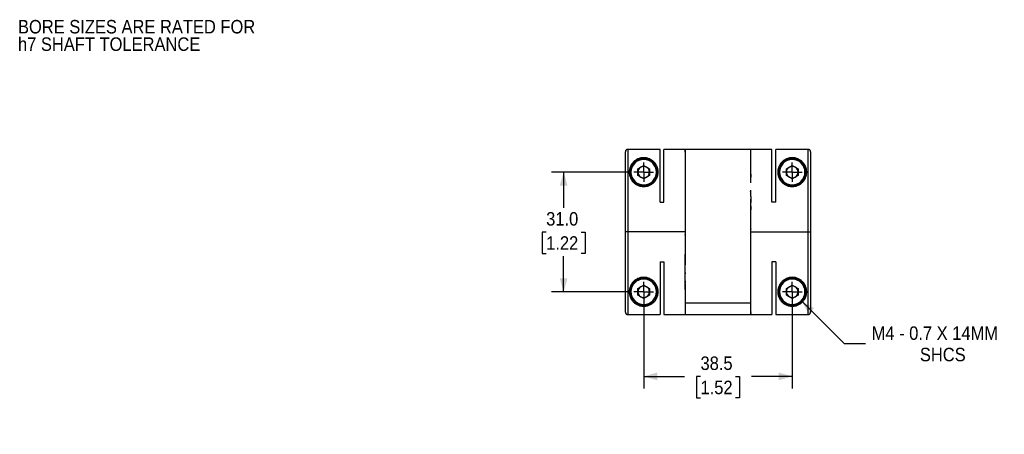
# Model space of a CAD drawing. Header units: millimetres. Extents: x 6 to 432, y 0 to 272.
# Tile 2 of 3: x 6 to 262, y 165 to 272. Entities that reach past the tile are written whole.
import ezdxf

# ---------------------------------------------------------------- set-up
doc = ezdxf.new("R2010")
doc.units = ezdxf.units.MM
doc.linetypes.add('SLD-Center', pattern=[19.05, 15.24, -1.27, 1.27, -1.27])
doc.linetypes.add('SLD-Solid', pattern=[0])
doc.layers.add('CENTER', color=40, linetype='SLD-Center')
doc.layers.add('DIMENSIONS', color=140, linetype='SLD-Solid', lineweight=25)
doc.layers.add('TEXT', color=140, linetype='SLD-Solid', lineweight=25)
doc.styles.add('SLDTEXTSTYLE0', font='GOTHIC.TTF', dxfattribs={"width": 0.913})
doc.dimstyles.new('SLDDIMSTYLE2', dxfattribs={"dimtxt": 3.5, "dimasz": 3.5, "dimexe": 0, "dimexo": 0.0625, "dimgap": 0.875, "dimtad": 0, "dimtih": 1, "dimtoh": 1, "dimdec": 1, "dimrnd": 1e-09, "dimzin": 4, "dimdsep": 46, "dimtxsty": 'SLDTEXTSTYLE0', "dimsah": 1, "dimcen": 0.09, "dimadec": 0, "dimazin": 1, "dimtfac": 1, "dimtdec": 1, "dimtofl": 0, "dimtmove": 0, "dimatfit": 3, "dimfxl": 0, "dimfrac": 2, "dimtolj": 1, "dimtzin": 12, "dimarcsym": 0})
doc.dimstyles.new('SLDDIMSTYLE3', dxfattribs={"dimtxt": 3.5, "dimasz": 3.5, "dimexe": 0, "dimexo": 0.0625, "dimgap": 0.875, "dimtad": 0, "dimtih": 1, "dimtoh": 1, "dimdec": 1, "dimrnd": 1e-09, "dimzin": 12, "dimdsep": 46, "dimtxsty": 'SLDTEXTSTYLE0', "dimsah": 1, "dimcen": 0.09, "dimadec": 0, "dimazin": 3, "dimtfac": 1, "dimtdec": 1, "dimtofl": 0, "dimtmove": 0, "dimatfit": 3, "dimfxl": 0, "dimfrac": 2, "dimtolj": 1, "dimtzin": 12, "dimarcsym": 0})
doc.dimstyles.new('SLDDIMSTYLE4', dxfattribs={"dimtxt": 3.5, "dimasz": 3.5, "dimexe": 0, "dimexo": 0.0625, "dimgap": 0.875, "dimtad": 0, "dimtih": 1, "dimtoh": 1, "dimdec": 1, "dimrnd": 1e-09, "dimzin": 12, "dimdsep": 46, "dimtxsty": 'SLDTEXTSTYLE0', "dimsah": 1, "dimcen": 0, "dimadec": 0, "dimazin": 3, "dimtfac": 1, "dimtdec": 1, "dimtofl": 0, "dimtmove": 0, "dimatfit": 3, "dimfxl": 0, "dimfrac": 2, "dimtolj": 1, "dimtzin": 12, "dimarcsym": 0})

# ---------------------------------------------------------------- blocks, each defined once
blk = doc.blocks.new('SW_NOTE_0_2')
at = {"layer": 'TEXT', "color": 0, "char_height": 3.5, "attachment_point": 1, "style": 'SLDTEXTSTYLE0'}
for s, insert in [('BORE SIZES ARE RATED FOR ', (0, 4.47)), ('h7 SHAFT TOLERANCE', (0, -0.05))]:
    blk.add_mtext(s, dxfattribs=dict(at, insert=insert))
blk = doc.blocks.new('SW_NOTE_0_3')
at = {"layer": 'TEXT', "color": 0, "char_height": 3.5, "attachment_point": 1, "style": 'SLDTEXTSTYLE0'}
for s, insert in [('BORE SIZES ARE RATED FOR ', (0, 4.47)), ('h7 SHAFT TOLERANCE', (0, -0.05))]:
    blk.add_mtext(s, dxfattribs=dict(at, insert=insert))
blk = doc.blocks.new('_D_5')
at = {"layer": 'DIMENSIONS'}
for p, q in [((164.4, 232.5), (144.27, 232.5)), ((147.45, 232.5), (147.45, 223.29)), ((142.92, 216.97), (141.86, 216.97)), ((141.86, 216.97), (141.86, 211.42)), ((151.97, 216.97), (153.04, 216.97)), ((153.04, 216.97), (153.04, 211.42)), ((141.86, 211.42), (142.92, 211.42)), ((147.45, 201.5), (147.45, 210.71)), ((153.04, 211.42), (151.97, 211.42)), ((164.4, 201.5), (144.27, 201.5))]:
    blk.add_line(p, q, dxfattribs=at)
for points in [[(147.45, 232.5), (146.45, 229), (148.45, 229)], [(147.45, 201.5), (148.45, 205), (146.45, 205)]]:
    blk.add_solid(points, dxfattribs=at)
at = {"layer": 'DIMENSIONS', "char_height": 3.5, "attachment_point": 1, "style": 'SLDTEXTSTYLE0'}
for s, insert in [('31.0', (142.92, 222.15)), ('1.22', (142.92, 215.89))]:
    blk.add_mtext(s, dxfattribs=dict(at, insert=insert))
blk = doc.blocks.new('_D_6')
at = {"layer": 'DIMENSIONS'}
for p, q in [((168.21, 200.23), (168.21, 176.4)), ((206.71, 200.23), (206.71, 176.4)), ((168.21, 179.57), (178.8, 179.57)), ((182.93, 179.54), (181.87, 179.54)), ((181.87, 179.54), (181.87, 173.99)), ((191.98, 179.54), (193.05, 179.54)), ((193.05, 179.54), (193.05, 173.99)), ((206.71, 179.57), (196.12, 179.57)), ((181.87, 173.99), (182.93, 173.99)), ((193.05, 173.99), (191.98, 173.99))]:
    blk.add_line(p, q, dxfattribs=at)
for points in [[(168.21, 179.57), (171.71, 178.57), (171.71, 180.57)], [(206.71, 179.57), (203.21, 180.57), (203.21, 178.57)]]:
    blk.add_solid(points, dxfattribs=at)
at = {"layer": 'DIMENSIONS', "char_height": 3.5, "attachment_point": 1, "style": 'SLDTEXTSTYLE0'}
for s, insert in [('38.5', (182.93, 184.73)), ('1.52', (182.93, 178.46))]:
    blk.add_mtext(s, dxfattribs=dict(at, insert=insert))
blk = doc.blocks.new('_D_7')
at = {"layer": 'DIMENSIONS'}
for p, q in [((209.18, 199.03), (220.14, 188.06)), ((220.14, 188.06), (225.7, 188.06))]:
    blk.add_line(p, q, dxfattribs=at)
blk.add_solid([(209.18, 199.03), (210.95, 195.84), (212.36, 197.26)], dxfattribs=at)
at = {"layer": 'DIMENSIONS', "char_height": 3.5, "attachment_point": 1, "style": 'SLDTEXTSTYLE0'}
for s, insert in [('M4 - 0.7 X 14MM', (227.29, 192.53)), ('SHCS', (239.8, 186.98))]:
    blk.add_mtext(s, dxfattribs=dict(at, insert=insert))
blk = doc.blocks.new('SW_CENTERMARKSYMBOL_2')
at = {"layer": 'CENTER', "color": 0}
for q in [(-2.54, 0), (0, 2.54), (0, -2.54), (2.54, 0)]:
    blk.add_line((0, 0), q, dxfattribs=at)
blk = doc.blocks.new('SW_CENTERMARKSYMBOL_3')
at = {"layer": 'CENTER', "color": 0}
for q in [(-2.54, 0), (0, 2.54), (0, -2.54), (2.54, 0)]:
    blk.add_line((0, 0), q, dxfattribs=at)
blk = doc.blocks.new('SW_CENTERMARKSYMBOL_4')
at = {"layer": 'CENTER', "color": 0}
for q in [(-2.54, 0), (0, 2.54), (0, -2.54), (2.54, 0)]:
    blk.add_line((0, 0), q, dxfattribs=at)
blk = doc.blocks.new('SW_CENTERMARKSYMBOL_5')
at = {"layer": 'CENTER', "color": 0}
for q in [(-2.54, 0), (0, 2.54), (0, -2.54), (2.54, 0)]:
    blk.add_line((0, 0), q, dxfattribs=at)

msp = doc.modelspace()

# ---------------------------------------------------------------- linework, layer by layer
for p, q in [((163.46, 217), (163.46, 237.79)), ((164.06, 238.39), (164.06, 217)), ((172.46, 238.39), (164.06, 238.39)), ((172.46, 224.75), (172.46, 238.39)), ((178.99, 238.4), (173.46, 238.4)), ((173.46, 224.75), (173.46, 238.4)), ((178.96, 238.2), (178.98, 238.06)), ((178.96, 238.13), (178.96, 217)), ((179, 238.35), (178.99, 238.4)), ((178.99, 238.4), (178.99, 238.4)), ((178.99, 238.4), (179, 238.35)), ((195.96, 238.35), (179, 238.35)), ((179, 238.35), (179, 238.35)), ((201.46, 238.4), (195.96, 238.4)), ((195.96, 230.5), (195.96, 238.4)), ((201.46, 224.75), (201.46, 238.4)), ((202.46, 224.75), (202.46, 238.39)), ((210.86, 238.39), (202.46, 238.39)), ((210.86, 217), (210.86, 238.39)), ((211.46, 237.79), (211.46, 217)), ((164.91, 232.5), (164.71, 232.5)), ((166.71, 233.37), (168.21, 234.23)), ((166.71, 231.63), (166.71, 233.37)), ((168.21, 232.5), (166.71, 232.5)), ((168.21, 234.23), (169.71, 233.37)), ((168.21, 232.5), (169.71, 232.5)), ((169.71, 233.37), (169.71, 231.63)), ((171.51, 232.5), (171.71, 232.5)), ((203.41, 232.5), (203.21, 232.5)), ((205.21, 233.37), (206.71, 234.23)), ((205.21, 231.63), (205.21, 233.37)), ((206.71, 232.5), (205.21, 232.5)), ((206.71, 234.23), (208.21, 233.37)), ((206.71, 232.5), (208.21, 232.5)), ((208.21, 233.37), (208.21, 231.63)), ((210.01, 232.5), (210.21, 232.5)), ((168.21, 230.77), (166.71, 231.63)), ((169.71, 231.63), (168.21, 230.77)), ((195.96, 231.37), (195.95, 231.25)), ((206.71, 230.77), (205.21, 231.63)), ((208.21, 231.63), (206.71, 230.77)), ((195.91, 227.84), (195.93, 227.87)), ((195.91, 227.84), (195.91, 227.51)), ((195.91, 227.51), (195.93, 227.53)), ((195.93, 227.87), (195.93, 227.53)), ((172.46, 224.75), (173.46, 224.75)), ((195.96, 217), (195.96, 224.63)), ((202.46, 224.75), (201.46, 224.75)), ((164.06, 217), (163.46, 217)), ((163.46, 196.21), (163.46, 217)), ((178.96, 217), (164.06, 217)), ((164.06, 217), (164.06, 195.61)), ((178.96, 217), (178.96, 209.37)), ((195.92, 218.1), (195.96, 217.68)), ((195.96, 217), (210.86, 217)), ((195.96, 195.87), (195.96, 217)), ((210.86, 217), (211.46, 217)), ((210.86, 195.61), (210.86, 217)), ((211.46, 217), (211.46, 196.21)), ((179, 215.9), (178.96, 216.32)), ((172.46, 209.25), (173.46, 209.25)), ((172.46, 209.25), (172.46, 195.61)), ((173.46, 209.25), (173.46, 195.6)), ((202.46, 209.25), (201.46, 209.25)), ((201.46, 209.25), (201.46, 195.6)), ((202.46, 209.25), (202.46, 195.61)), ((179, 206.49), (178.99, 206.47)), ((178.99, 206.13), (178.99, 206.47)), ((179, 206.16), (178.99, 206.13)), ((179, 206.16), (179, 206.49)), ((166.71, 202.37), (168.21, 203.23)), ((166.71, 200.63), (166.71, 202.37)), ((168.21, 203.23), (169.71, 202.37)), ((169.71, 202.37), (169.71, 200.63)), ((178.99, 204.06), (178.96, 203.87)), ((178.96, 203.5), (178.96, 195.6)), ((178.96, 202.63), (178.96, 202.75)), ((205.21, 202.37), (206.71, 203.23)), ((205.21, 200.63), (205.21, 202.37)), ((206.71, 203.23), (208.21, 202.37)), ((208.21, 202.37), (208.21, 200.63)), ((164.91, 201.5), (164.71, 201.5)), ((168.21, 201.5), (166.71, 201.5)), ((168.21, 199.77), (166.71, 200.63)), ((168.21, 201.5), (169.71, 201.5)), ((169.71, 200.63), (168.21, 199.77)), ((171.51, 201.5), (171.71, 201.5)), ((203.41, 201.5), (203.21, 201.5)), ((206.71, 201.5), (205.21, 201.5)), ((206.71, 199.77), (205.21, 200.63)), ((206.71, 201.5), (208.21, 201.5)), ((208.21, 200.63), (206.71, 199.77)), ((210.01, 201.5), (210.21, 201.5)), ((195.96, 198.51), (178.96, 198.51)), ((164.06, 195.61), (172.46, 195.61)), ((173.46, 195.6), (178.96, 195.6)), ((178.96, 195.65), (195.91, 195.65)), ((195.91, 195.65), (195.93, 195.6)), ((195.91, 195.65), (195.91, 195.65)), ((195.93, 195.6), (195.91, 195.65)), ((195.93, 195.6), (201.46, 195.6)), ((195.93, 195.6), (195.93, 195.6)), ((195.95, 195.8), (195.94, 195.94)), ((202.46, 195.61), (210.86, 195.61))]:
    msp.add_line(p, q)
for centre, radius, start, end in [((168.21, 232.5), 3.5, 0, 180), ((168.21, 232.5), 3.3, 0, 180), ((206.71, 232.5), 3.5, 0, 180), ((206.71, 232.5), 3.3, 0, 180), ((168.21, 232.5), 3.5, 180, 0), ((168.21, 232.5), 3.3, 180, 0), ((168.21, 232.5), 1.5, 120, 180), ((168.21, 232.5), 1.5, 180, 240), ((168.21, 232.5), 1.5, 60, 120), ((168.21, 232.5), 1.5, 0, 60), ((168.21, 232.5), 1.5, 300, 0), ((206.71, 232.5), 3.5, 180, 0), ((206.71, 232.5), 3.3, 180, 0), ((206.71, 232.5), 1.5, 120, 180), ((206.71, 232.5), 1.5, 180, 240), ((206.71, 232.5), 1.5, 60, 120), ((206.71, 232.5), 1.5, 0, 60), ((206.71, 232.5), 1.5, 300, 0), ((168.21, 232.5), 1.5, 240, 300), ((206.71, 232.5), 1.5, 240, 300), ((168.21, 201.5), 3.5, 0, 180), ((168.21, 201.5), 3.3, 0, 180), ((206.71, 201.5), 3.5, 0, 180), ((206.71, 201.5), 3.3, 0, 180), ((168.21, 201.5), 1.5, 120, 180), ((168.21, 201.5), 1.5, 60, 120), ((168.21, 201.5), 1.5, 0, 60), ((206.71, 201.5), 1.5, 120, 180), ((206.71, 201.5), 1.5, 60, 120), ((206.71, 201.5), 1.5, 0, 60), ((168.21, 201.5), 3.5, 180, 0), ((168.21, 201.5), 3.3, 180, 0), ((168.21, 201.5), 1.5, 180, 240), ((168.21, 201.5), 1.5, 240, 300), ((168.21, 201.5), 1.5, 300, 0), ((206.71, 201.5), 3.5, 180, 0), ((206.71, 201.5), 3.3, 180, 0), ((206.71, 201.5), 1.5, 180, 240), ((206.71, 201.5), 1.5, 240, 300), ((206.71, 201.5), 1.5, 300, 0)]:
    msp.add_arc(centre, radius, start, end)
for points, knots in [([(164.06, 238.39), (164.03, 238.39), (163.98, 238.39), (163.9, 238.38), (163.83, 238.35), (163.75, 238.31), (163.67, 238.26), (163.6, 238.19), (163.54, 238.11), (163.5, 238.01), (163.46, 237.91), (163.46, 237.83), (163.46, 237.79)], [0, 0, 0, 0, 0.078647, 0.1620407, 0.2501807, 0.3430667, 0.4406981, 0.5430739, 0.6501932, 0.7620549, 0.8786576, 1, 1, 1, 1]), ([(178.96, 238.2), (178.97, 238.22), (178.97, 238.26), (178.98, 238.31), (178.98, 238.35), (178.99, 238.37), (178.99, 238.39), (178.99, 238.4), (178.99, 238.4)], [0, 0, 0, 0, 0.168196, 0.335778, 0.502748, 0.669107, 0.834857, 1, 1, 1, 1]), ([(178.96, 237.71), (178.96, 237.72), (178.96, 237.76), (178.96, 237.79), (178.97, 237.81)], [0, 0, 0, 0, 0.412954, 1, 1, 1, 1]), ([(178.97, 237.81), (178.97, 237.83), (178.97, 237.87), (178.98, 237.95), (178.99, 238.05), (179, 238.14), (179, 238.19), (179, 238.21)], [0, 0, 0, 0, 0.111979, 0.25011, 0.500004, 0.766115, 1, 1, 1, 1]), ([(211.46, 237.79), (211.46, 237.82), (211.45, 237.87), (211.44, 237.94), (211.42, 238.01), (211.39, 238.08), (211.35, 238.14), (211.31, 238.19), (211.27, 238.24), (211.22, 238.28), (211.17, 238.31), (211.11, 238.34), (211.06, 238.36), (211.01, 238.38), (210.96, 238.39), (210.91, 238.39), (210.87, 238.39), (210.86, 238.39)], [0, 0, 0, 0, 0.081442, 0.160773, 0.237994, 0.313105, 0.386104, 0.456993, 0.525771, 0.592438, 0.656994, 0.719439, 0.779773, 0.837996, 0.894108, 0.948109, 1, 1, 1, 1]), ([(171.96, 232.5), (171.96, 232.56), (171.96, 232.67), (171.94, 232.85), (171.92, 233.03), (171.89, 233.22), (171.85, 233.42), (171.79, 233.62), (171.72, 233.83), (171.61, 234.1), (171.45, 234.4), (171.25, 234.7), (170.98, 235.04), (170.59, 235.42), (170.08, 235.77), (169.59, 235.99), (169.17, 236.13), (168.71, 236.23), (168.2, 236.26), (167.7, 236.23), (167.24, 236.13), (166.82, 235.99), (166.33, 235.77), (165.82, 235.42), (165.43, 235.04), (165.16, 234.69), (164.97, 234.4), (164.81, 234.1), (164.68, 233.78), (164.58, 233.48), (164.51, 233.14), (164.46, 232.81), (164.46, 232.6), (164.46, 232.5)], [0, 0, 0, 0, 0.015125, 0.031142, 0.048053, 0.06586, 0.084563, 0.104164, 0.124664, 0.147734, 0.187275, 0.222576, 0.249535, 0.311645, 0.374456, 0.408017, 0.437297, 0.470098, 0.500217, 0.530243, 0.562969, 0.5922, 0.625708, 0.688289, 0.750597, 0.777643, 0.813167, 0.852203, 0.875202, 0.910531, 0.943103, 0.972923, 1, 1, 1, 1]), ([(210.46, 232.5), (210.46, 232.56), (210.46, 232.67), (210.44, 232.85), (210.42, 233.03), (210.39, 233.22), (210.34, 233.42), (210.29, 233.62), (210.22, 233.83), (210.11, 234.1), (209.95, 234.4), (209.75, 234.7), (209.48, 235.04), (209.09, 235.43), (208.58, 235.77), (208.09, 235.99), (207.67, 236.13), (207.21, 236.23), (206.7, 236.26), (206.19, 236.23), (205.74, 236.13), (205.32, 235.99), (204.83, 235.77), (204.32, 235.42), (203.93, 235.04), (203.66, 234.7), (203.47, 234.4), (203.31, 234.1), (203.18, 233.78), (203.08, 233.48), (203.01, 233.14), (202.96, 232.81), (202.96, 232.6), (202.96, 232.5)], [0, 0, 0, 0, 0.01515, 0.031197, 0.048142, 0.065989, 0.084737, 0.104388, 0.124943, 0.147885, 0.187077, 0.222626, 0.249727, 0.312149, 0.374862, 0.408398, 0.437658, 0.470375, 0.50044, 0.530425, 0.563114, 0.592305, 0.625759, 0.688313, 0.750423, 0.777446, 0.812875, 0.852162, 0.875134, 0.910486, 0.943076, 0.972912, 1, 1, 1, 1]), ([(164.46, 232.5), (164.46, 232.44), (164.46, 232.32), (164.47, 232.14), (164.49, 231.96), (164.52, 231.79), (164.56, 231.62), (164.61, 231.45), (164.71, 231.13), (164.92, 230.66), (165.33, 230.06), (165.89, 229.52), (166.59, 229.09), (167.37, 228.81), (168.2, 228.72), (169.03, 228.81), (169.82, 229.08), (170.52, 229.51), (171.08, 230.05), (171.5, 230.65), (171.72, 231.16), (171.85, 231.57), (171.91, 231.88), (171.95, 232.19), (171.95, 232.39), (171.96, 232.5)], [0, 0, 0, 0, 0.019162, 0.037871, 0.056131, 0.073947, 0.09132, 0.108258, 0.124763, 0.189366, 0.249666, 0.315593, 0.378424, 0.439233, 0.499199, 0.559444, 0.620514, 0.68361, 0.749822, 0.810182, 0.874856, 0.904105, 0.934697, 0.966655, 1, 1, 1, 1]), ([(202.96, 232.5), (202.96, 232.44), (202.96, 232.32), (202.97, 232.14), (202.99, 231.96), (203.02, 231.79), (203.06, 231.62), (203.11, 231.45), (203.21, 231.12), (203.42, 230.66), (203.83, 230.05), (204.39, 229.51), (205.09, 229.08), (205.87, 228.81), (206.7, 228.72), (207.53, 228.81), (208.32, 229.08), (209.02, 229.51), (209.58, 230.05), (210, 230.66), (210.22, 231.17), (210.35, 231.58), (210.41, 231.88), (210.45, 232.19), (210.45, 232.39), (210.46, 232.5)], [0, 0, 0, 0, 0.0191863, 0.0379189, 0.0562016, 0.074038, 0.0914323, 0.1083889, 0.1249125, 0.1895712, 0.2499221, 0.315902, 0.3787844, 0.4396458, 0.4996718, 0.5598896, 0.6209413, 0.6840248, 0.7502279, 0.8105665, 0.8752208, 0.9043895, 0.9348938, 0.9667571, 1, 1, 1, 1]), ([(195.95, 231.55), (195.95, 231.49), (195.94, 231.34), (195.93, 231.04), (195.92, 230.64), (195.91, 230.18), (195.91, 229.86), (195.91, 229.71)], [0, 0, 0, 0, 0.111768, 0.25011, 0.500004, 0.766221, 1, 1, 1, 1]), ([(195.93, 227.53), (195.93, 227.4), (195.93, 227.13), (195.93, 226.73), (195.93, 226.33), (195.94, 225.91), (195.94, 225.49), (195.95, 225.21), (195.95, 225.07)], [0, 0, 0, 0, 0.165143, 0.330893, 0.497252, 0.664222, 0.831804, 1, 1, 1, 1]), ([(195.91, 225.5), (195.91, 225.39), (195.91, 225.15), (195.92, 224.78), (195.92, 224.34), (195.93, 223.91), (195.94, 223.53), (195.95, 223.34), (195.95, 223.25)], [0, 0, 0, 0, 0.1519008, 0.319211, 0.5000013, 0.749892, 0.888209, 1, 1, 1, 1]), ([(179, 208.5), (179, 208.61), (179, 208.85), (179, 209.22), (178.99, 209.66), (178.98, 210.09), (178.97, 210.47), (178.97, 210.66), (178.97, 210.75)], [0, 0, 0, 0, 0.152025, 0.319274, 0.500001, 0.749892, 0.887998, 1, 1, 1, 1]), ([(178.99, 206.47), (178.99, 206.6), (178.99, 206.87), (178.99, 207.27), (178.98, 207.67), (178.98, 208.09), (178.97, 208.51), (178.97, 208.79), (178.96, 208.93)], [0, 0, 0, 0, 0.1651432, 0.3308934, 0.4972523, 0.6642219, 0.8318039, 1, 1, 1, 1]), ([(171.96, 201.5), (171.96, 201.56), (171.95, 201.68), (171.94, 201.86), (171.92, 202.04), (171.89, 202.21), (171.85, 202.38), (171.81, 202.55), (171.71, 202.88), (171.5, 203.34), (171.08, 203.95), (170.52, 204.49), (169.82, 204.92), (169.04, 205.19), (168.21, 205.28), (167.38, 205.19), (166.59, 204.92), (165.89, 204.49), (165.33, 203.95), (164.92, 203.34), (164.69, 202.83), (164.57, 202.42), (164.51, 202.12), (164.46, 201.81), (164.46, 201.61), (164.46, 201.5)], [0, 0, 0, 0, 0.0191863, 0.0379189, 0.0562016, 0.074038, 0.0914323, 0.1083889, 0.1249125, 0.1895712, 0.2499221, 0.315902, 0.3787844, 0.4396458, 0.4996718, 0.5598896, 0.6209413, 0.6840248, 0.7502279, 0.8105665, 0.8752208, 0.9043895, 0.9348938, 0.9667571, 1, 1, 1, 1]), ([(178.96, 203.87), (178.97, 203.99), (178.97, 204.23), (178.98, 204.61), (178.98, 204.98), (178.99, 205.36), (178.99, 205.74), (178.99, 206), (178.99, 206.13)], [0, 0, 0, 0, 0.168196, 0.335778, 0.502748, 0.669107, 0.834857, 1, 1, 1, 1]), ([(178.97, 202.45), (178.97, 202.52), (178.97, 202.66), (178.98, 202.96), (178.99, 203.35), (179, 203.81), (179, 204.13), (179, 204.29)], [0, 0, 0, 0, 0.117097, 0.25011, 0.500004, 0.750969, 1, 1, 1, 1]), ([(210.46, 201.5), (210.46, 201.56), (210.45, 201.68), (210.44, 201.86), (210.42, 202.04), (210.39, 202.21), (210.35, 202.38), (210.31, 202.55), (210.21, 202.87), (210, 203.34), (209.58, 203.94), (209.03, 204.48), (208.33, 204.91), (207.55, 205.19), (206.72, 205.28), (205.89, 205.19), (205.1, 204.92), (204.39, 204.49), (203.84, 203.95), (203.42, 203.35), (203.19, 202.84), (203.07, 202.43), (203.01, 202.12), (202.96, 201.81), (202.96, 201.61), (202.96, 201.5)], [0, 0, 0, 0, 0.019162, 0.037871, 0.056131, 0.073947, 0.09132, 0.108258, 0.124763, 0.189366, 0.249666, 0.315593, 0.378424, 0.439233, 0.499199, 0.559444, 0.620514, 0.68361, 0.749822, 0.810182, 0.874856, 0.904105, 0.934697, 0.966655, 1, 1, 1, 1]), ([(164.46, 201.5), (164.46, 201.44), (164.46, 201.33), (164.47, 201.15), (164.49, 200.97), (164.53, 200.78), (164.57, 200.58), (164.63, 200.38), (164.7, 200.17), (164.81, 199.9), (164.97, 199.6), (165.16, 199.3), (165.43, 198.96), (165.83, 198.57), (166.34, 198.23), (166.83, 198.01), (167.25, 197.87), (167.71, 197.77), (168.21, 197.74), (168.72, 197.77), (169.18, 197.87), (169.6, 198.01), (170.08, 198.23), (170.59, 198.58), (170.98, 198.96), (171.25, 199.3), (171.45, 199.6), (171.61, 199.9), (171.74, 200.22), (171.83, 200.52), (171.91, 200.86), (171.95, 201.19), (171.96, 201.4), (171.96, 201.5)], [0, 0, 0, 0, 0.01515, 0.031197, 0.048142, 0.065989, 0.084737, 0.104388, 0.124943, 0.147885, 0.187077, 0.222626, 0.249727, 0.312149, 0.374862, 0.408398, 0.437658, 0.470375, 0.50044, 0.530425, 0.563114, 0.592305, 0.625759, 0.688313, 0.750423, 0.777446, 0.812875, 0.852162, 0.875134, 0.910486, 0.943076, 0.972912, 1, 1, 1, 1]), ([(202.96, 201.5), (202.96, 201.44), (202.96, 201.33), (202.97, 201.15), (202.99, 200.97), (203.03, 200.78), (203.07, 200.58), (203.13, 200.38), (203.2, 200.17), (203.31, 199.9), (203.47, 199.6), (203.66, 199.3), (203.93, 198.96), (204.32, 198.58), (204.83, 198.23), (205.32, 198.01), (205.74, 197.87), (206.2, 197.77), (206.71, 197.74), (207.22, 197.77), (207.68, 197.87), (208.1, 198.01), (208.58, 198.23), (209.09, 198.58), (209.48, 198.96), (209.75, 199.31), (209.95, 199.6), (210.11, 199.9), (210.24, 200.22), (210.33, 200.52), (210.41, 200.86), (210.45, 201.19), (210.46, 201.4), (210.46, 201.5)], [0, 0, 0, 0, 0.015125, 0.031142, 0.048053, 0.06586, 0.084563, 0.104164, 0.124664, 0.147734, 0.187275, 0.222576, 0.249535, 0.311645, 0.374456, 0.408017, 0.437297, 0.470098, 0.500217, 0.530243, 0.562969, 0.5922, 0.625708, 0.688289, 0.750597, 0.777643, 0.813167, 0.852203, 0.875202, 0.910531, 0.943103, 0.972923, 1, 1, 1, 1]), ([(163.46, 196.21), (163.46, 196.18), (163.46, 196.13), (163.47, 196.06), (163.5, 195.99), (163.53, 195.92), (163.56, 195.86), (163.6, 195.81), (163.65, 195.76), (163.7, 195.72), (163.75, 195.69), (163.8, 195.66), (163.85, 195.64), (163.91, 195.62), (163.96, 195.61), (164.01, 195.61), (164.04, 195.61), (164.06, 195.61)], [0, 0, 0, 0, 0.081442, 0.160773, 0.237994, 0.313105, 0.386104, 0.456993, 0.525771, 0.592438, 0.656994, 0.719439, 0.779773, 0.837996, 0.894108, 0.948109, 1, 1, 1, 1]), ([(195.95, 196.19), (195.95, 196.17), (195.94, 196.13), (195.93, 196.05), (195.92, 195.96), (195.91, 195.86), (195.91, 195.81), (195.91, 195.79)], [0, 0, 0, 0, 0.117097, 0.25011, 0.500004, 0.750969, 1, 1, 1, 1]), ([(195.95, 195.8), (195.95, 195.78), (195.94, 195.74), (195.94, 195.69), (195.93, 195.65), (195.93, 195.63), (195.93, 195.61), (195.93, 195.6), (195.93, 195.6)], [0, 0, 0, 0, 0.168196, 0.335778, 0.502748, 0.669107, 0.834857, 1, 1, 1, 1]), ([(195.96, 196.29), (195.96, 196.28), (195.95, 196.24), (195.95, 196.21), (195.95, 196.19)], [0, 0, 0, 0, 0.41311, 1, 1, 1, 1]), ([(210.86, 195.61), (210.88, 195.61), (210.93, 195.61), (211.01, 195.62), (211.09, 195.65), (211.17, 195.69), (211.24, 195.74), (211.31, 195.81), (211.37, 195.89), (211.42, 195.99), (211.45, 196.09), (211.46, 196.17), (211.46, 196.21)], [0, 0, 0, 0, 0.078647, 0.162041, 0.250181, 0.343067, 0.440698, 0.543074, 0.650193, 0.762055, 0.878658, 1, 1, 1, 1])]:
    msp.add_open_spline(points, degree=3, knots=knots)
for points in [[(178.96, 238.13), (178.96, 238.15), (178.96, 238.18), (178.96, 238.2)], [(195.96, 231.95), (195.96, 231.82), (195.95, 231.69), (195.95, 231.55)], [(195.95, 225.07), (195.96, 224.92), (195.96, 224.78), (195.96, 224.63)], [(195.95, 223.25), (195.95, 223.08), (195.96, 222.9), (195.96, 222.72)], [(178.97, 210.75), (178.96, 210.92), (178.96, 211.1), (178.96, 211.28)], [(178.96, 208.93), (178.96, 209.08), (178.96, 209.22), (178.96, 209.37)], [(178.96, 203.5), (178.96, 203.62), (178.96, 203.75), (178.96, 203.87)], [(178.96, 202.05), (178.96, 202.18), (178.96, 202.31), (178.97, 202.45)], [(195.96, 195.87), (195.96, 195.85), (195.96, 195.82), (195.95, 195.8)]]:
    msp.add_open_spline(points, degree=3)

# ---------------------------------------------------------------- block references
at = {"layer": 'CENTER'}
for name, p in [('SW_CENTERMARKSYMBOL_2', (168.21, 232.5)), ('SW_CENTERMARKSYMBOL_3', (206.71, 232.5)), ('SW_CENTERMARKSYMBOL_5', (168.21, 201.5)), ('SW_CENTERMARKSYMBOL_4', (206.71, 201.5))]:
    msp.add_blockref(name, p, dxfattribs=at)
at = {"layer": 'TEXT'}
for name in ['SW_NOTE_0_2', 'SW_NOTE_0_3']:
    msp.add_blockref(name, (6, 267.47), dxfattribs=at)

# ---------------------------------------------------------------- dimensions: what is measured, and where the dimension line sits
at = {"layer": 'DIMENSIONS'}
dim = msp.add_linear_dim(base=(147.45, 201.5), p1=(165.67, 232.5), p2=(165.67, 201.5), angle=90, dimstyle='SLDDIMSTYLE2', dxfattribs=at)
dim.commit()
dim.dimension.update_dxf_attribs({"geometry": '_D_5', "text_midpoint": (147.45, 217), "dimtype": 160})
dim = msp.add_linear_dim(base=(206.71, 179.57), p1=(168.21, 201.5), p2=(206.71, 201.5), dimstyle='SLDDIMSTYLE3', dxfattribs=at)
dim.commit()
dim.dimension.update_dxf_attribs({"geometry": '_D_6', "text_midpoint": (187.46, 179.57), "dimtype": 160})
dim = msp.add_radius_dim(center=(206.71, 201.5), mpoint=(209.18, 199.03), text='M4 - 0.7 X 14MM\\PSHCS', dimstyle='SLDDIMSTYLE4', override={"dimpost": '<>'}, dxfattribs=at)
dim.commit()
dim.dimension.update_dxf_attribs({"geometry": '_D_7', "text_midpoint": (245.61, 188.06), "dimtype": 164})

doc.saveas('drawing.dxf')
